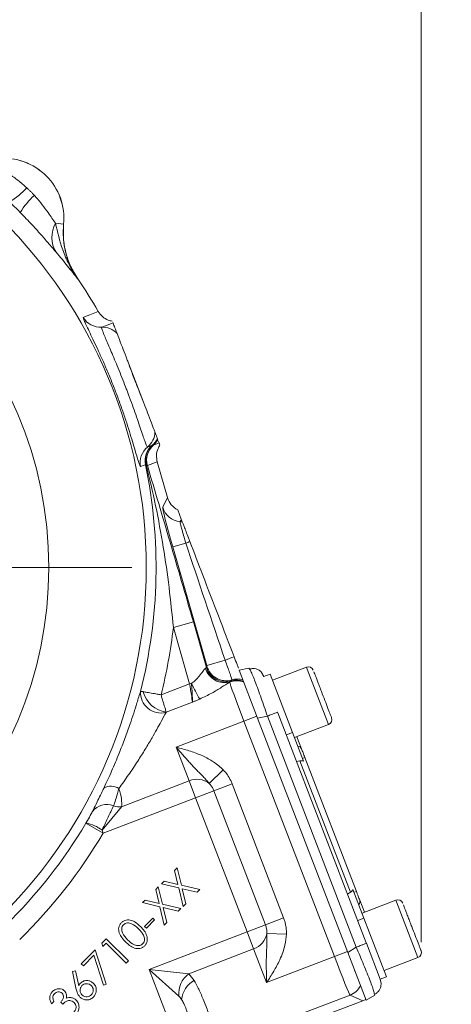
# Model space of a CAD drawing. Header units: inches. Extents: x 0.3 to 33.9, y 0.2 to 21.6.
# Tile 5 of 24: x 9.3 to 11.9, y 7.8 to 13.7. Entities that reach past the tile are written whole.
import ezdxf

# ---------------------------------------------------------------- set-up
doc = ezdxf.new("R2010")
doc.units = ezdxf.units.IN
doc.header["$MEASUREMENT"] = 0
doc.layers.add('SLD-0', color=7, linetype='Continuous', lineweight=15)
doc.styles.add('SLDTEXTSTYLE0', font='TXT', dxfattribs={"width": 0.75})
doc.dimstyles.new('SLDDIMSTYLE0', dxfattribs={"dimtxt": 0.25, "dimasz": 0.13, "dimexe": 0, "dimexo": 0.0625, "dimgap": 0.0625, "dimtad": 0, "dimtih": 1, "dimtoh": 1, "dimrnd": 1e-09, "dimzin": 12, "dimdsep": 46, "dimtxsty": 'SLDTEXTSTYLE0', "dimsah": 1, "dimcen": 0.09, "dimadec": 0, "dimazin": 3, "dimtfac": 1, "dimtofl": 0, "dimtmove": 0, "dimatfit": 3, "dimfxl": 1, "dimfrac": 2, "dimtolj": 1, "dimtzin": 12, "dimarcsym": 0})
doc.dimstyles.new('SLDDIMSTYLE1', dxfattribs={"dimtxt": 0.25, "dimasz": 0.13, "dimexe": 0, "dimexo": 0.0625, "dimgap": 0.0625, "dimtad": 0, "dimtih": 1, "dimtoh": 1, "dimrnd": 1e-09, "dimzin": 12, "dimdsep": 46, "dimtxsty": 'SLDTEXTSTYLE0', "dimsah": 1, "dimcen": 0.09, "dimadec": 0, "dimazin": 3, "dimtfac": 1, "dimtmove": 0, "dimatfit": 0, "dimfxl": 1, "dimfrac": 2, "dimtolj": 1, "dimtzin": 12, "dimarcsym": 0})

# ---------------------------------------------------------------- blocks, each defined once
blk = doc.blocks.new('_D_1')
at = {"layer": 'SLD-0'}
for p, q in [((11.7038, 8.1972), (11.7038, 15.7038)), ((13.0687, 6.4833), (13.0687, 15.7038)), ((11.7038, 15.5788), (11.4538, 15.5788)), ((11.9072, 15.6156), (11.8564, 15.6156)), ((11.8564, 15.6156), (11.8564, 15.2188)), ((12.8654, 15.6156), (12.9161, 15.6156)), ((12.9161, 15.6156), (12.9161, 15.2188)), ((13.0687, 15.5788), (13.3187, 15.5788)), ((11.8564, 15.2188), (11.9072, 15.2188)), ((12.9161, 15.2188), (12.8654, 15.2188))]:
    blk.add_line(p, q, dxfattribs=at)
for points in [[(11.7038, 15.5788), (11.5738, 15.5988), (11.5738, 15.5588)], [(13.0687, 15.5788), (13.1987, 15.5588), (13.1987, 15.5988)]]:
    blk.add_solid(points, dxfattribs=at)
at = {"layer": 'SLD-0', "char_height": 0.25, "attachment_point": 1, "style": 'SLDTEXTSTYLE0'}
for s, insert in [('1.36', (11.9614, 15.9887, -2.3339)), ('34.67', (11.9706, 15.541, -2.3339))]:
    blk.add_mtext(s, dxfattribs=dict(at, insert=insert))
blk = doc.blocks.new('_D_2')
at = {"layer": 'SLD-0'}
for p, q in [((8.347, 9.807), (8.347, 15.7038)), ((11.7038, 8.1972), (11.7038, 15.7038)), ((8.347, 15.5788), (9.4067, 15.5788)), ((9.5463, 15.6156), (9.4956, 15.6156)), ((9.4956, 15.6156), (9.4956, 15.2188)), ((10.5045, 15.6156), (10.5553, 15.6156)), ((10.5553, 15.6156), (10.5553, 15.2188)), ((11.7038, 15.5788), (10.6441, 15.5788)), ((9.4956, 15.2188), (9.5463, 15.2188)), ((10.5553, 15.2188), (10.5045, 15.2188))]:
    blk.add_line(p, q, dxfattribs=at)
for points in [[(8.347, 15.5788), (8.477, 15.5588), (8.477, 15.5988)], [(11.7038, 15.5788), (11.5738, 15.5988), (11.5738, 15.5588)]]:
    blk.add_solid(points, dxfattribs=at)
at = {"layer": 'SLD-0', "char_height": 0.25, "attachment_point": 1, "style": 'SLDTEXTSTYLE0'}
for s, insert in [('3.36', (9.6006, 15.9887, -2.3339)), ('85.26', (9.6098, 15.541, -2.3339))]:
    blk.add_mtext(s, dxfattribs=dict(at, insert=insert))
blk = doc.blocks.new('SW_CENTERMARKSYMBOL_0')
at = {"layer": 'SLD-0', "color": 0}
for p, q in [((0, 1), (0, 2.8701)), ((0, 0), (0, 0.5)), ((-1, 0), (-2.8701, 0)), ((0, 0), (-0.5, 0)), ((0, 0), (0, -0.5)), ((0, 0), (0.5, 0)), ((1, 0), (2.8701, 0)), ((0, -1), (0, -2.8701))]:
    blk.add_line(p, q, dxfattribs=at)
blk = doc.blocks.new('SW_CENTERMARKSYMBOL_1')
at = {"layer": 'SLD-0', "color": 0}
for p, q in [((0, 1), (0, 2.635)), ((0, 0), (0, 0.5)), ((-1, 0), (-2.635, 0)), ((0, 0), (-0.5, 0)), ((0, 0), (0, -0.5)), ((0, 0), (0.5, 0)), ((1, 0), (2.635, 0)), ((0, -1), (0, -2.635))]:
    blk.add_line(p, q, dxfattribs=at)

msp = doc.modelspace()

# ---------------------------------------------------------------- linework, layer by layer
at = {"color": 7, "linetype": 'Continuous', "lineweight": 15}
for p, q in [((9.5074, 12.5218), (9.5561, 12.5171)), ((9.5561, 12.5171), (9.5564, 12.5171)), ((9.6411, 12.1878), (9.6408, 12.1877)), ((9.7647, 11.9911), (9.7647, 11.9911)), ((10.0359, 11.4458), (9.9463, 11.6793)), ((10.13, 11.2008), (10.0959, 11.1877)), ((10.1219, 11.2219), (10.1223, 11.2209)), ((10.125, 11.2138), (10.13, 11.2008)), ((10.135, 11.1877), (10.13, 11.2008)), ((10.0959, 11.1877), (10.0899, 11.1865)), ((10.1189, 11.0872), (10.0598, 11.0645)), ((10.1806, 10.8721), (10.1189, 11.0872)), ((10.1189, 11.0872), (10.1189, 11.0872)), ((10.0526, 11.0702), (10.0478, 11.0692)), ((10.1516, 10.8141), (10.1806, 10.8721)), ((10.2632, 10.742), (10.2417, 10.7981)), ((10.2632, 10.742), (10.2694, 10.7259)), ((10.2117, 10.5748), (10.2904, 10.5974)), ((10.4161, 9.8619), (10.2117, 10.5748)), ((10.3358, 10.1243), (10.2157, 10.0899)), ((10.3128, 9.7514), (10.2157, 10.0899)), ((10.3358, 10.1243), (10.4142, 9.8508)), ((10.4161, 9.8619), (10.5262, 9.8935)), ((10.4142, 9.8508), (10.4173, 9.857)), ((10.4173, 9.857), (10.4161, 9.8619)), ((10.6115, 9.8348), (10.6702, 9.8462)), ((10.7223, 9.5461), (10.6115, 9.8348)), ((10.6702, 9.8462), (10.6765, 9.8357)), ((11.0153, 9.8516), (10.8118, 9.7735)), ((10.7461, 9.8197), (10.7601, 9.7964)), ((10.7974, 9.8108), (10.7601, 9.7965)), ((10.7974, 9.8108), (10.9325, 9.4589)), ((10.1418, 9.6858), (10.3128, 9.7514)), ((10.3252, 9.755), (10.3128, 9.7514)), ((10.5545, 9.7615), (10.5579, 9.7638)), ((10.5579, 9.7638), (10.564, 9.769)), ((10.3298, 9.6415), (10.1729, 9.5813)), ((10.6399, 9.5276), (10.7179, 9.5575)), ((10.7223, 9.5461), (10.781, 9.5575)), ((10.7223, 9.5461), (11.2633, 8.1368)), ((10.781, 9.5575), (11.3145, 8.1676)), ((10.8439, 9.5781), (11.3751, 8.1944)), ((10.6399, 9.5276), (10.2325, 9.3712)), ((11.1836, 8.1112), (10.6399, 9.5276)), ((10.9444, 9.4281), (11.1479, 9.5062)), ((10.9325, 9.4589), (10.8952, 9.4445)), ((10.9325, 9.4589), (10.9987, 9.2865)), ((10.9584, 9.4335), (10.986, 9.3614)), ((10.3104, 9.1682), (10.2325, 9.3712)), ((10.9923, 9.3032), (11.0063, 9.3086)), ((11.0063, 9.3086), (11.3154, 8.5034)), ((10.9564, 9.2852), (10.9767, 9.2888)), ((10.9767, 9.2888), (11.2802, 8.4982)), ((10.4316, 9.1525), (10.5154, 9.2343)), ((9.905, 9.0125), (10.3104, 9.1682)), ((10.3494, 9.0667), (10.3104, 9.1682)), ((10.4589, 9.1087), (10.5685, 9.1508)), ((10.5685, 9.1508), (10.8784, 8.3434)), ((10.3494, 9.0667), (9.7938, 8.8534)), ((10.4589, 9.1087), (10.3494, 9.0667)), ((10.6593, 8.2593), (10.3494, 9.0667)), ((10.7688, 8.3014), (10.4589, 9.1087)), ((9.905, 9.0125), (9.7876, 8.8724)), ((9.6906, 8.9145), (9.6912, 8.9156)), ((9.6906, 8.9145), (9.7938, 8.8534)), ((9.7876, 8.8724), (9.7938, 8.8534)), ((10.2236, 8.6288), (10.239, 8.6441)), ((10.2434, 8.5448), (10.2236, 8.6288)), ((10.239, 8.6441), (10.2638, 8.5401)), ((10.1099, 8.5151), (10.1253, 8.5305)), ((10.1253, 8.5305), (10.1502, 8.4264)), ((10.1441, 8.5493), (10.1597, 8.5649)), ((10.2481, 8.5244), (10.1441, 8.5493)), ((10.1597, 8.5649), (10.2434, 8.5448)), ((10.2638, 8.5401), (10.3746, 8.5138)), ((10.1297, 8.4311), (10.1099, 8.5151)), ((10.2742, 8.4134), (10.2481, 8.5244)), ((10.2687, 8.5194), (10.2898, 8.429)), ((10.359, 8.4982), (10.2687, 8.5194)), ((10.3746, 8.5138), (10.359, 8.4982)), ((11.2626, 8.4873), (11.2802, 8.4982)), ((11.295, 8.5147), (11.3611, 8.3423)), ((11.3154, 8.5034), (11.3014, 8.498)), ((10.0305, 8.4356), (10.046, 8.4512)), ((10.1344, 8.4107), (10.0305, 8.4356)), ((10.046, 8.4512), (10.1297, 8.4311)), ((10.1606, 8.2998), (10.1344, 8.4107)), ((10.1502, 8.4264), (10.2609, 8.4001)), ((10.2898, 8.429), (10.2742, 8.4134)), ((11.3357, 8.4506), (11.3633, 8.3785)), ((11.5528, 8.4513), (11.3493, 8.3731)), ((10.2454, 8.3846), (10.155, 8.4058)), ((10.155, 8.4058), (10.1761, 8.3153)), ((10.2609, 8.4001), (10.2454, 8.3846)), ((10.0427, 8.2929), (10.0924, 8.3426)), ((10.0537, 8.2819), (10.0427, 8.2929)), ((10.1034, 8.3316), (10.0537, 8.2819)), ((10.0924, 8.3426), (10.1034, 8.3316)), ((10.1761, 8.3153), (10.1606, 8.2998)), ((10.7688, 8.3014), (10.6593, 8.2593)), ((10.7688, 8.3014), (10.8784, 8.3434)), ((11.3611, 8.3423), (11.3238, 8.328)), ((11.3611, 8.3423), (11.4962, 7.9904)), ((10.0711, 8.0335), (10.6593, 8.2593)), ((10.6982, 8.1578), (10.6593, 8.2593)), ((10.7778, 8.2506), (10.8948, 8.2459)), ((9.7869, 8.1921), (9.813, 8.2182)), ((9.7919, 8.1711), (9.7869, 8.1921)), ((9.8128, 8.192), (9.7919, 8.1711)), ((9.9328, 8.072), (9.8128, 8.192)), ((9.813, 8.2182), (9.946, 8.0852)), ((11.3763, 8.1913), (11.4589, 7.976)), ((9.6626, 8.0677), (9.7469, 8.1521)), ((9.7389, 8.1189), (9.6751, 8.0552)), ((9.7956, 7.9393), (9.7389, 8.1189)), ((9.7469, 8.1521), (9.8121, 7.9446)), ((10.6982, 8.1578), (10.309, 8.0084)), ((10.7762, 7.9548), (10.6982, 8.1578)), ((11.1836, 8.1112), (11.2616, 8.1411)), ((11.2633, 8.1368), (11.3145, 8.1676)), ((11.3741, 7.8482), (11.2633, 8.1368)), ((9.6751, 8.0552), (9.6626, 8.0677)), ((9.946, 8.0852), (9.9328, 8.072)), ((10.7762, 7.9548), (11.1836, 8.1112)), ((11.4819, 8.0277), (11.6854, 8.1058)), ((9.6105, 8.0224), (9.6286, 8.0261)), ((9.6304, 7.9218), (9.6105, 8.0224)), ((9.6286, 8.0261), (9.6471, 7.9358)), ((10.249, 7.8736), (10.0711, 8.0335)), ((10.3049, 7.4245), (10.0711, 8.0335)), ((10.0711, 8.0335), (10.309, 8.0084)), ((10.309, 8.0084), (10.3409, 7.9678)), ((11.3033, 8.0234), (11.3064, 8.0246)), ((9.8121, 7.9446), (9.7956, 7.9393)), ((11.4589, 7.976), (11.4962, 7.9904)), ((11.4589, 7.9761), (11.464, 7.9494)), ((11.2772, 7.8795), (10.8838, 7.7285)), ((11.3538, 7.8454), (11.2772, 7.8795)), ((11.3741, 7.8482), (11.4254, 7.879)), ((11.4233, 7.8897), (11.4254, 7.879)), ((9.4979, 7.8414), (9.4843, 7.8279)), ((9.5513, 7.8258), (9.5392, 7.838)), ((11.1222, 7.7565), (11.3538, 7.8454))]:
    msp.add_line(p, q, dxfattribs=at)
at = {"color": 8, "linetype": 'Continuous', "lineweight": 15}
for p, q in [((11.0197, 9.8402), (11.0153, 9.8516)), ((11.1479, 9.5062), (11.0197, 9.8402)), ((11.5572, 8.4398), (11.5528, 8.4513)), ((11.6854, 8.1058), (11.5572, 8.4398))]:
    msp.add_line(p, q, dxfattribs=at)
at = {"color": 7, "linetype": 'Continuous', "lineweight": 15, "flags": 128}
for points in [[(9.6743, 11.9558), (9.6822, 11.9589), (9.7138, 11.9712), (9.7647, 11.9911)], [(9.784, 11.8964), (9.7918, 11.8994), (9.8233, 11.9116), (9.8528, 11.923)], [(10.0893, 11.1868), (10.0814, 11.1838), (10.0606, 11.1758)], [(10.0478, 11.0692), (10.0398, 11.0662), (10.0188, 11.0583)]]:
    msp.add_lwpolyline(points, dxfattribs=at)
at = {"color": 7, "linetype": 'Continuous', "lineweight": 15}
for radius in [2.9561, 2.3701]:
    msp.add_circle((7.097, 10.4516), radius, dxfattribs=at)
for centre, radius, start, end in [((9.197, 12.5516), 0.3607, 354.51489, 95.48511), ((9.197, 12.5516), 0.361, 354.52223, 95.47777), ((9.0131, 13.0222), 0.4311, 300.49936, 318.25232), ((9.6676, 12.3677), 0.4311, 131.74768, 149.50064), ((9.6579, 12.4381), 0.1722, 150.90304, 211.45399), ((7.097, 10.4516), 3.08, 29.98951, 34.31134), ((9.7779, 12.0162), 0.12, 210.249, 272.87855), ((9.79, 11.7766), 0.12, 43.21134, 92.8827), ((9.9849, 11.2689), 0.12, 309.1173, 358.78866), ((10.0135, 11.2797), 0.1199, 309.21304, 333.15031), ((10.0138, 11.2799), 0.1205, 309.1711, 332.67567), ((10.0167, 11.2778), 0.1199, 311.32986, 331.67905), ((10.1363, 11.0827), 0.12, 129.12145, 191.751), ((10.1652, 11.0938), 0.12, 129.22201, 191.84203), ((10.1683, 11.0972), 0.1188, 131.26663, 193.13557), ((10.1752, 11.0976), 0.12, 131.33939, 196.01517), ((7.097, 10.4516), 3.0147, 345.6908, 11.82155), ((10.267, 10.8474), 0.1201, 196.09254, 265.05067), ((10.2463, 10.608), 0.1201, 78.91028, 85.05528), ((9.189, 13.3784), 2.9912, 291.60605, 292.11315), ((7.097, 10.4516), 3.1396, 345.88174, 353.38419), ((1.1178, 34.3859), 26.2373, 291.01358, 291.14151), ((10.5238, 9.8781), 0.1193, 195.79861, 286.60861), ((10.5296, 9.8841), 0.1201, 196.09232, 286.64541), ((10.5327, 9.8903), 0.1201, 196.09234, 286.5435), ((11.0268, 9.8218), 0.032, 21, 111), ((10.5984, 9.654), 0.1201, 71.13229, 106.65746), ((10.6011, 9.6601), 0.1201, 73.97663, 106.55614), ((10.9589, 10.0263), 0.6893, 203.17767, 212.0691), ((10.5973, 9.6489), 0.1205, 69.48445, 110.81861), ((10.5973, 9.6503), 0.1201, 69.6509, 109.14293), ((10.1416, 9.6998), 0.1236, 176.87311, 284.04323), ((10.1956, 9.7462), 0.1665, 194.53899, 262.18954), ((11.1364, 9.5361), 0.032, 291, 21), ((10.9611, 9.35), 0.0274, 24.59171, 84.20844), ((9.8399, 9.0431), 0.0929, 58.72936, 116.03549), ((10.3574, 9.0548), 0.1227, 52.76509, 112.50066), ((9.8136, 8.9209), 0.1053, 66.38124, 143.15773), ((9.8913, 9.1277), 0.116, 252.15767, 276.77717), ((7.097, 10.4516), 3.0148, 314.45642, 329.34743), ((9.6258, 8.6407), 0.2826, 55.06819, 76.60235), ((7.097, 10.4516), 3.1348, 314.45642, 329.34743), ((11.3095, 8.4424), 0.0274, 317.79156, 17.40829), ((11.5643, 8.4214), 0.032, 21, 111), ((10.6573, 8.2735), 0.1227, 289.49934, 349.23491), ((11.674, 8.1357), 0.032, 291, 21), ((10.3946, 7.8895), 0.1465, 125.75158, 186.24842), ((10.4133, 7.8381), 0.1486, 119.15676, 174.47758), ((11.234, 7.9915), 0.1201, 291.07718, 332.40578)]:
    msp.add_arc(centre, radius, start, end, dxfattribs=at)
for centre, major_axis, ratio, start_param, end_param in [((10.296, 10.9053), (0.0536, 0.1075), 0.998667, 2.313226, 3.135775), ((10.2197, 10.5779), (-0.0678, 0.2364), 0.034788, 0.037954, 1.573844), ((9.5066, 9.3221), (1.6238, 3.4426), 0.022792, 5.143714, 5.148273), ((10.5915, 9.6851), (-0.8719, 2.6055), 0.001529, 4.791942, 5.069611), ((10.3, 9.7961), (0.1142, 0.0552), 0.066735, 5.948058, 6.236783), ((10.3981, 9.6204), (1.6238, 3.4426), 0.022792, 4.766336, 4.768116), ((10.3046, 9.7483), (-0.0243, 0.1246), 0.068016, 3.669468, 4.724347), ((10.6441, 9.5292), (-0.0896, 0.2334), 0.018159, 0.088281, 1.570796), ((10.9861, 9.2441), (-0.0164, 0.0428), 0.916331, 5.584963, 6.108652), ((11.2572, 8.5378), (-0.0164, 0.0428), 0.916331, 3.316126, 3.839815), ((11.1878, 8.1128), (-0.0896, 0.2334), 0.018159, 1.570796, 3.106686), ((11.3107, 7.9574), (0.1098, -0.0489), 0.998783, 5.498396, 5.665141)]:
    msp.add_ellipse(centre, major_axis=major_axis, ratio=ratio, start_param=start_param, end_param=end_param, dxfattribs=at)
for points, knots in [([(9.1672, 12.862), (9.1878, 12.8478), (9.2237, 12.8231), (9.2835, 12.7797), (9.3175, 12.7501), (9.3347, 12.7351)], [0, 0, 0, 0, 0.398876, 0.694912, 1, 1, 1, 1]), ([(9.3347, 12.7351), (9.3387, 12.7315), (9.3466, 12.7241), (9.3582, 12.7128), (9.3695, 12.7012), (9.3769, 12.6933), (9.3806, 12.6893)], [0, 0, 0, 0, 0.249854, 0.5, 0.749854, 1, 1, 1, 1]), ([(9.3806, 12.6893), (9.3837, 12.6859), (9.4002, 12.6676), (9.4287, 12.6327), (9.4604, 12.5896), (9.487, 12.5515), (9.5005, 12.5318), (9.5074, 12.5218)], [0, 0, 0, 0, 0.06151, 0.327969, 0.600279, 0.797253, 1, 1, 1, 1]), ([(9.2962, 12.5865), (9.2909, 12.5919), (9.2803, 12.6027), (9.2642, 12.6188), (9.2481, 12.6348), (9.2373, 12.6454), (9.2319, 12.6507)], [0, 0, 0, 0, 0.2498193, 0.5, 0.7498202, 1, 1, 1, 1]), ([(9.511, 12.3482), (9.4989, 12.3624), (9.4744, 12.3913), (9.4259, 12.4471), (9.3667, 12.513), (9.32, 12.5617), (9.2962, 12.5865)], [0, 0, 0, 0, 0.21336, 0.43352, 0.711269, 1, 1, 1, 1]), ([(9.5074, 12.5218), (9.5201, 12.4682), (9.54, 12.3838), (9.5876, 12.2723), (9.6212, 12.2156), (9.6406, 12.1879), (9.6408, 12.1877)], [0, 0, 0, 0, 0.458943, 0.721865, 0.99767, 1, 1, 1, 1]), ([(9.5561, 12.5171), (9.5548, 12.4894), (9.552, 12.4332), (9.5664, 12.3485), (9.594, 12.2644), (9.625, 12.2135), (9.6408, 12.1877)], [0, 0, 0, 0, 0.239385, 0.485722, 0.738731, 1, 1, 1, 1]), ([(9.5564, 12.5171), (9.5551, 12.4886), (9.5524, 12.4308), (9.5675, 12.3453), (9.5955, 12.2623), (9.6257, 12.2129), (9.6411, 12.1878)], [0, 0, 0, 0, 0.246215, 0.500001, 0.746214, 1, 1, 1, 1]), ([(9.6408, 12.1877), (9.6407, 12.1878), (9.631, 12.2003), (9.6115, 12.2254), (9.5714, 12.2758), (9.535, 12.3194), (9.511, 12.3482)], [0, 0, 0, 0, 0.002547, 0.254971, 0.506602, 1, 1, 1, 1]), ([(9.7647, 11.9911), (9.7726, 11.9801), (9.7884, 11.9581), (9.8197, 11.9395), (9.8409, 11.9346), (9.849, 11.9327)], [0, 0, 0, 0, 0.3814751, 0.7629458, 1, 1, 1, 1]), ([(10.0188, 11.0583), (10.018, 11.0587), (10.0161, 11.0597), (10.0105, 11.074), (10.0016, 11.1018), (9.9897, 11.1422), (9.9749, 11.193), (9.9568, 11.253), (9.9359, 11.3196), (9.9118, 11.3916), (9.8851, 11.4665), (9.8562, 11.5424), (9.8259, 11.6172), (9.7953, 11.6884), (9.7656, 11.7543), (9.7383, 11.8127), (9.7143, 11.8626), (9.695, 11.9027), (9.6813, 11.9322), (9.6736, 11.9513), (9.6741, 11.9543), (9.6743, 11.9558)], [0, 0, 0, 0, 0.038378, 0.09291, 0.147439, 0.201566, 0.255685, 0.308751, 0.361806, 0.414177, 0.466541, 0.51909, 0.571642, 0.624715, 0.677797, 0.731116, 0.784444, 0.838115, 0.891791, 0.945895, 1, 1, 1, 1]), ([(9.8528, 11.923), (9.8531, 11.922), (9.8549, 11.9174), (9.8592, 11.9061), (9.8667, 11.8867), (9.8738, 11.8681), (9.8774, 11.8587)], [0, 0, 0, 0, 0.114153, 0.570777, 0.785343, 1, 1, 1, 1]), ([(10.0606, 11.1758), (10.0605, 11.1758), (10.0596, 11.1756), (10.0566, 11.1802), (10.0492, 11.1983), (10.0388, 11.2278), (10.0254, 11.2668), (10.0091, 11.3149), (9.9905, 11.3688), (9.9696, 11.4278), (9.9517, 11.4766), (9.9377, 11.5139), (9.9243, 11.5491), (9.9063, 11.5953), (9.8841, 11.6503), (9.8626, 11.7023), (9.8424, 11.75), (9.824, 11.7931), (9.8079, 11.8305), (9.7951, 11.8611), (9.787, 11.8816), (9.7832, 11.8937), (9.7837, 11.8955), (9.784, 11.8964)], [0, 0, 0, 0, 0.006613, 0.063077, 0.121345, 0.177432, 0.235295, 0.290904, 0.348297, 0.401834, 0.457052, 0.478455, 0.499963, 0.54935, 0.600078, 0.648915, 0.698994, 0.74948, 0.801273, 0.854833, 0.909929, 0.954529, 1, 1, 1, 1]), ([(9.8774, 11.8587), (9.8798, 11.8525), (9.8846, 11.8401), (9.9055, 11.7856), (9.9263, 11.7315), (9.9395, 11.697), (9.9447, 11.6834), (9.9463, 11.6793)], [0, 0, 0, 0, 0.322606, 0.642639, 0.869131, 0.960935, 1, 1, 1, 1]), ([(9.9463, 11.6793), (9.9508, 11.6669), (9.9642, 11.6302), (9.9841, 11.5774), (10.0102, 11.5099), (10.0252, 11.4725), (10.0359, 11.4458)], [0, 0, 0, 0, 0.169371, 0.500138, 0.642092, 1, 1, 1, 1]), ([(10.0359, 11.4458), (10.0387, 11.4385), (10.0497, 11.4098), (10.0691, 11.3594), (10.0901, 11.3048), (10.1017, 11.2744), (10.104, 11.2684), (10.1048, 11.2663)], [0, 0, 0, 0, 0.070467, 0.277117, 0.56329, 0.852377, 1, 1, 1, 1]), ([(10.1048, 11.2663), (10.1069, 11.2609), (10.1146, 11.2409), (10.118, 11.232), (10.1205, 11.2255)], [0, 0, 0, 0, 0.273569, 1, 1, 1, 1]), ([(10.0899, 11.1865), (10.0898, 11.1866), (10.0895, 11.1868), (10.0894, 11.1868), (10.0893, 11.1868)], [0, 0, 0, 0, 0.44896, 1, 1, 1, 1]), ([(10.135, 11.1877), (10.1309, 11.1808), (10.1199, 11.1623), (10.1116, 11.1271), (10.1165, 11.1005), (10.1189, 11.0872)], [0, 0, 0, 0, 0.230653, 0.615325, 1, 1, 1, 1]), ([(10.2157, 10.0899), (10.2077, 10.1707), (10.1915, 10.3326), (10.1559, 10.577), (10.1113, 10.8235), (10.0722, 10.9879), (10.0526, 11.0702)], [0, 0, 0, 0, 0.243652, 0.488293, 0.743873, 1, 1, 1, 1]), ([(10.0598, 11.0645), (10.0591, 11.0657), (10.0576, 11.0681), (10.0543, 11.0695), (10.0526, 11.0702)], [0, 0, 0, 0, 0.49659, 1, 1, 1, 1]), ([(10.0598, 11.0645), (10.0824, 10.9884), (10.1277, 10.8361), (10.1963, 10.6038), (10.2659, 10.3667), (10.3124, 10.2053), (10.3358, 10.1243)], [0, 0, 0, 0, 0.247523, 0.495355, 0.746644, 1, 1, 1, 1]), ([(10.2904, 10.5974), (10.2878, 10.6062), (10.2811, 10.6292), (10.2722, 10.661), (10.264, 10.6917), (10.2583, 10.715), (10.2564, 10.7258), (10.2566, 10.7273), (10.2567, 10.7277)], [0, 0, 0, 0, 0.1337925, 0.3499936, 0.507744, 0.714733, 0.929626, 1, 1, 1, 1]), ([(10.2694, 10.7259), (10.2702, 10.7239), (10.2717, 10.7199), (10.28, 10.6984), (10.2917, 10.6679), (10.3041, 10.6357), (10.312, 10.615), (10.315, 10.6073)], [0, 0, 0, 0, 0.215697, 0.431707, 0.649625, 0.869325, 1, 1, 1, 1]), ([(10.315, 10.6073), (10.3407, 10.5402), (10.4294, 10.3093), (10.518, 10.0784), (10.5809, 9.9145)], [0, 0, 0, 0, 0.2906911, 1, 1, 1, 1]), ([(10.5669, 9.7752), (10.5669, 9.7761), (10.5668, 9.7786), (10.5628, 9.792), (10.5553, 9.8144), (10.545, 9.8435), (10.534, 9.873), (10.5276, 9.8897), (10.5262, 9.8935)], [0, 0, 0, 0, 0.1436665, 0.3625582, 0.4995778, 0.7184856, 0.9373924, 1, 1, 1, 1]), ([(10.5809, 9.9145), (10.587, 9.8987), (10.5964, 9.874), (10.6044, 9.8533), (10.6072, 9.8459)], [0, 0, 0, 0, 0.641714, 1, 1, 1, 1]), ([(10.3252, 9.755), (10.3312, 9.7591), (10.3435, 9.7677), (10.359, 9.7832), (10.3727, 9.7992), (10.3837, 9.8139), (10.3927, 9.8263), (10.3984, 9.8339), (10.402, 9.8385), (10.4043, 9.8412), (10.4067, 9.8438), (10.4083, 9.845), (10.409, 9.8457)], [0, 0, 0, 0, 0.141168, 0.287984, 0.435462, 0.585968, 0.701423, 0.819047, 0.857413, 0.895921, 0.947715, 1, 1, 1, 1]), ([(10.7462, 9.8198), (10.7413, 9.8246), (10.7314, 9.8344), (10.7132, 9.8424), (10.694, 9.8452), (10.6813, 9.8421), (10.675, 9.8406)], [0, 0, 0, 0, 0.2467404, 0.4963026, 0.7478176, 1, 1, 1, 1]), ([(11.1662, 9.5478), (11.1662, 9.5477), (11.1669, 9.5459), (11.1651, 9.5506), (11.162, 9.5587), (11.1562, 9.5737), (11.1467, 9.5985), (11.1316, 9.638), (11.114, 9.6837), (11.0997, 9.7209), (11.089, 9.7489), (11.0792, 9.7743), (11.0683, 9.8029), (11.0634, 9.8155), (11.0603, 9.8237)], [0, 0, 0, 0, 0.003712, 0.076658, 0.151153, 0.225647, 0.298594, 0.434102, 0.56961, 0.642556, 0.717051, 0.791545, 0.864492, 1, 1, 1, 1]), ([(10.3298, 9.6415), (10.3298, 9.6416), (10.3299, 9.6419), (10.3301, 9.6445), (10.3303, 9.6502), (10.3304, 9.6667), (10.3288, 9.6969), (10.3261, 9.7314), (10.3253, 9.751), (10.3252, 9.755)], [0, 0, 0, 0, 0.004059, 0.014675, 0.106497, 0.221319, 0.565606, 0.911316, 1, 1, 1, 1]), ([(10.5545, 9.7615), (10.5532, 9.7608), (10.54, 9.7535), (10.5056, 9.7311), (10.446, 9.6939), (10.3991, 9.6718), (10.3747, 9.6603)], [0, 0, 0, 0, 0.032981, 0.337416, 0.655229, 1, 1, 1, 1]), ([(9.7991, 9.1266), (9.8145, 9.1595), (9.8456, 9.2264), (9.8877, 9.327), (9.9248, 9.4232), (9.9539, 9.5051), (9.9779, 9.5771), (9.9999, 9.6467), (10.0115, 9.6845), (10.0182, 9.7065)], [0, 0, 0, 0, 0.166275, 0.337727, 0.47723, 0.620695, 0.730528, 0.843328, 1, 1, 1, 1]), ([(10.0182, 9.7065), (10.0189, 9.7066), (10.0205, 9.7066), (10.027, 9.7057), (10.0326, 9.7047), (10.0344, 9.7044)], [0, 0, 0, 0, 0.397481, 0.81045, 1, 1, 1, 1]), ([(10.1418, 9.6858), (10.1416, 9.6858), (10.1375, 9.6865), (10.1293, 9.6879), (10.1162, 9.6902), (10.0939, 9.694), (10.0743, 9.6974), (10.0512, 9.7015), (10.042, 9.7031), (10.0344, 9.7044)], [0, 0, 0, 0, 0.003431, 0.096774, 0.189235, 0.309144, 0.628419, 0.693583, 1, 1, 1, 1]), ([(10.1418, 9.6858), (10.1418, 9.6856), (10.143, 9.6816), (10.1454, 9.6736), (10.1492, 9.6609), (10.1557, 9.6392), (10.1614, 9.6201), (10.168, 9.5976), (10.1707, 9.5887), (10.1729, 9.5813)], [0, 0, 0, 0, 0.0034304, 0.0967701, 0.1892275, 0.3086031, 0.627922, 0.6935814, 1, 1, 1, 1]), ([(10.3747, 9.6603), (10.373, 9.6595), (10.3648, 9.656), (10.3512, 9.6504), (10.3381, 9.6449), (10.3314, 9.6421), (10.33, 9.6416), (10.3298, 9.6415)], [0, 0, 0, 0, 0.113147, 0.55018, 0.907441, 0.987255, 1, 1, 1, 1]), ([(10.1716, 9.5798), (10.1623, 9.5623), (10.1388, 9.5182), (10.0948, 9.4386), (10.0466, 9.3576), (9.9993, 9.2825), (9.9462, 9.203), (9.9076, 9.1495), (9.8881, 9.1225)], [0, 0, 0, 0, 0.14188, 0.356834, 0.500225, 0.646485, 0.821608, 1, 1, 1, 1]), ([(10.1729, 9.5813), (10.1728, 9.5812), (10.1723, 9.5807), (10.1719, 9.5802), (10.1716, 9.5798)], [0, 0, 0, 0, 0.209807, 1, 1, 1, 1]), ([(10.4316, 9.1525), (10.4305, 9.1539), (10.4263, 9.1591), (10.4187, 9.1678), (10.4058, 9.1821), (10.3891, 9.1995), (10.3722, 9.2167), (10.3586, 9.2306), (10.3453, 9.2444), (10.3287, 9.2618), (10.3089, 9.2833), (10.2922, 9.302), (10.2788, 9.3172), (10.2661, 9.3318), (10.2508, 9.3497), (10.2387, 9.3638), (10.2326, 9.371), (10.2325, 9.3712)], [0, 0, 0, 0, 0.018878, 0.069727, 0.12062, 0.222549, 0.324509, 0.375505, 0.426513, 0.524453, 0.622822, 0.721877, 0.771751, 0.821697, 0.909585, 0.997924, 1, 1, 1, 1]), ([(10.2325, 9.3712), (10.2327, 9.3711), (10.2456, 9.3676), (10.2714, 9.3605), (10.322, 9.3456), (10.3827, 9.3241), (10.4511, 9.289), (10.4935, 9.2563), (10.5135, 9.2362), (10.5154, 9.2343)], [0, 0, 0, 0, 0.001932, 0.126799, 0.251611, 0.499614, 0.733116, 0.973801, 1, 1, 1, 1]), ([(10.5154, 9.2343), (10.5176, 9.2319), (10.5288, 9.2202), (10.5467, 9.1964), (10.5609, 9.1698), (10.5672, 9.1541), (10.5685, 9.1508)], [0, 0, 0, 0, 0.096516, 0.48907, 0.892319, 1, 1, 1, 1]), ([(9.7293, 8.984), (9.731, 8.9872), (9.7397, 9.0047), (9.7604, 9.0463), (9.7848, 9.0969), (9.7991, 9.1266)], [0, 0, 0, 0, 0.08679, 0.464675, 1, 1, 1, 1]), ([(9.8881, 9.1225), (9.8826, 9.102), (9.8728, 9.0651), (9.8632, 9.0339), (9.857, 9.0201), (9.8557, 9.0173)], [0, 0, 0, 0, 0.498998, 0.899108, 1, 1, 1, 1]), ([(9.8881, 9.1225), (9.8884, 9.1215), (9.8954, 9.0988), (9.9069, 9.057), (9.9056, 9.0272), (9.905, 9.0125)], [0, 0, 0, 0, 0.023642, 0.518923, 1, 1, 1, 1]), ([(10.4589, 9.1087), (10.4582, 9.1105), (10.455, 9.1186), (10.4478, 9.1326), (10.4386, 9.1451), (10.4327, 9.1513), (10.4316, 9.1525)], [0, 0, 0, 0, 0.112407, 0.504421, 0.906519, 1, 1, 1, 1]), ([(9.8557, 9.0173), (9.8507, 9.0062), (9.8377, 8.9774), (9.8131, 8.9251), (9.7945, 8.8868), (9.7876, 8.8724)], [0, 0, 0, 0, 0.281747, 0.729864, 1, 1, 1, 1]), ([(9.6912, 8.9156), (9.6917, 8.9164), (9.6943, 8.9209), (9.7051, 8.9394), (9.7176, 8.9617), (9.7269, 8.9793), (9.729, 8.9833), (9.7293, 8.984)], [0, 0, 0, 0, 0.033201, 0.184022, 0.765509, 0.963391, 1, 1, 1, 1]), ([(11.7037, 8.1474), (11.7038, 8.1473), (11.7045, 8.1455), (11.7027, 8.1502), (11.6995, 8.1584), (11.6938, 8.1733), (11.6843, 8.1981), (11.6691, 8.2376), (11.6516, 8.2833), (11.6373, 8.3205), (11.6265, 8.3485), (11.6168, 8.3739), (11.6058, 8.4025), (11.601, 8.4151), (11.5978, 8.4234)], [0, 0, 0, 0, 0.003712, 0.076658, 0.151153, 0.225647, 0.298594, 0.434102, 0.56961, 0.642556, 0.717051, 0.791545, 0.864492, 1, 1, 1, 1]), ([(9.9284, 8.2005), (9.9208, 8.2084), (9.9056, 8.2243), (9.8884, 8.2529), (9.8853, 8.2813), (9.8924, 8.3024), (9.8996, 8.3108), (9.9032, 8.315)], [0, 0, 0, 0, 0.2510843, 0.5012011, 0.7496052, 0.8747881, 1, 1, 1, 1]), ([(9.9032, 8.315), (9.9074, 8.3187), (9.9158, 8.3259), (9.9371, 8.3332), (9.9656, 8.3303), (9.995, 8.3141), (10.0111, 8.2989), (10.0191, 8.2913)], [0, 0, 0, 0, 0.125197, 0.25039, 0.498891, 0.749035, 1, 1, 1, 1]), ([(9.9163, 8.3028), (9.9136, 8.2994), (9.9081, 8.2926), (9.9037, 8.2754), (9.9101, 8.2443), (9.9288, 8.2254), (9.9412, 8.2128)], [0, 0, 0, 0, 0.125281, 0.250724, 0.49957, 1, 1, 1, 1]), ([(10.0069, 8.2785), (9.994, 8.2905), (9.9746, 8.3084), (9.9438, 8.3152), (9.9266, 8.311), (9.9197, 8.3055), (9.9163, 8.3028)], [0, 0, 0, 0, 0.500267, 0.749282, 0.874749, 1, 1, 1, 1]), ([(10.0191, 8.2913), (10.0267, 8.2832), (10.0419, 8.2671), (10.0583, 8.2378), (10.0609, 8.2093), (10.0537, 8.188), (10.0465, 8.1796), (10.0429, 8.1754)], [0, 0, 0, 0, 0.250977, 0.5011, 0.749604, 0.874805, 1, 1, 1, 1]), ([(10.7778, 8.2506), (10.7778, 8.2553), (10.7778, 8.2648), (10.7758, 8.2781), (10.7728, 8.2904), (10.7702, 8.2977), (10.7688, 8.3014)], [0, 0, 0, 0, 0.273081, 0.550105, 0.774236, 1, 1, 1, 1]), ([(10.8784, 8.3434), (10.8808, 8.3366), (10.8857, 8.3229), (10.8912, 8.2997), (10.895, 8.2739), (10.8949, 8.2553), (10.8948, 8.2459)], [0, 0, 0, 0, 0.218332, 0.438286, 0.71723, 1, 1, 1, 1]), ([(10.0362, 8.2394), (10.0315, 8.2473), (10.0233, 8.2615), (10.0119, 8.2733), (10.0069, 8.2785)], [0, 0, 0, 0, 0.55962, 1, 1, 1, 1]), ([(10.0313, 8.1878), (10.0344, 8.192), (10.0408, 8.2002), (10.0439, 8.2192), (10.0391, 8.2317), (10.0362, 8.2394)], [0, 0, 0, 0, 0.280056, 0.56055, 1, 1, 1, 1]), ([(10.7762, 7.9548), (10.7762, 7.955), (10.7757, 7.9712), (10.7749, 8.0028), (10.774, 8.0615), (10.7746, 8.1296), (10.7789, 8.1949), (10.7781, 8.2355), (10.7778, 8.2506)], [0, 0, 0, 0, 0.002077, 0.154904, 0.303194, 0.57336, 0.842251, 1, 1, 1, 1]), ([(10.8948, 8.2459), (10.8926, 8.2241), (10.8874, 8.1711), (10.8591, 8.096), (10.8256, 8.0337), (10.7979, 7.9888), (10.7835, 7.9663), (10.7763, 7.955), (10.7762, 7.9548)], [0, 0, 0, 0, 0.206019, 0.500319, 0.748356, 0.873184, 0.998067, 1, 1, 1, 1]), ([(10.0429, 8.1754), (10.0387, 8.1718), (10.0303, 8.1646), (10.0092, 8.1574), (9.9808, 8.1607), (9.9522, 8.1778), (9.9363, 8.1929), (9.9284, 8.2005)], [0, 0, 0, 0, 0.125198, 0.250356, 0.49878, 0.748956, 1, 1, 1, 1]), ([(9.9412, 8.2128), (9.9539, 8.2003), (9.9728, 8.1817), (10.0038, 8.1754), (10.021, 8.1796), (10.0279, 8.1851), (10.0313, 8.1878)], [0, 0, 0, 0, 0.500415, 0.74925, 0.874697, 1, 1, 1, 1]), ([(9.6471, 7.9358), (9.6488, 7.939), (9.6519, 7.9448), (9.6563, 7.9497), (9.6582, 7.9518)], [0, 0, 0, 0, 0.560021, 1, 1, 1, 1]), ([(9.6667, 7.937), (9.6631, 7.9324), (9.6558, 7.9231), (9.6543, 7.9064), (9.6579, 7.8916), (9.6638, 7.8846), (9.6668, 7.881)], [0, 0, 0, 0, 0.279575, 0.559383, 0.779633, 1, 1, 1, 1]), ([(9.6582, 7.9518), (9.6647, 7.9568), (9.6775, 7.9668), (9.7009, 7.9682), (9.7212, 7.9626), (9.7309, 7.9543), (9.7357, 7.9501)], [0, 0, 0, 0, 0.27937, 0.559054, 0.779411, 1, 1, 1, 1]), ([(9.7227, 7.9369), (9.718, 7.9406), (9.7088, 7.9479), (9.6921, 7.9493), (9.6773, 7.9459), (9.6702, 7.9399), (9.6667, 7.937)], [0, 0, 0, 0, 0.279571, 0.559355, 0.779606, 1, 1, 1, 1]), ([(9.7227, 7.881), (9.7263, 7.8857), (9.7336, 7.8949), (9.735, 7.9116), (9.7315, 7.9264), (9.7256, 7.9334), (9.7227, 7.9369)], [0, 0, 0, 0, 0.279558, 0.559314, 0.779572, 1, 1, 1, 1]), ([(9.7357, 7.9501), (9.7411, 7.9433), (9.752, 7.9298), (9.7541, 7.9049), (9.748, 7.8833), (9.7394, 7.8728), (9.7351, 7.8676)], [0, 0, 0, 0, 0.279631, 0.558972, 0.779504, 1, 1, 1, 1]), ([(10.3409, 7.9678), (10.3491, 7.9533), (10.3674, 7.9205), (10.3909, 7.8654), (10.4157, 7.8028), (10.439, 7.7385), (10.4551, 7.6852), (10.4603, 7.6595), (10.4614, 7.6539)], [0, 0, 0, 0, 0.171275, 0.384256, 0.500237, 0.720192, 0.938779, 1, 1, 1, 1]), ([(11.4254, 7.8851), (11.4311, 7.8883), (11.4425, 7.8948), (11.4548, 7.9102), (11.463, 7.9286), (11.4637, 7.9425), (11.4641, 7.9494)], [0, 0, 0, 0, 0.252652, 0.503903, 0.753133, 1, 1, 1, 1]), ([(9.4843, 7.8279), (9.4808, 7.8344), (9.4736, 7.8476), (9.4722, 7.8688), (9.4777, 7.8876), (9.4853, 7.8965), (9.4891, 7.901)], [0, 0, 0, 0, 0.28035, 0.559759, 0.779807, 1, 1, 1, 1]), ([(9.4891, 7.901), (9.495, 7.9058), (9.5069, 7.9152), (9.5281, 7.9194), (9.5476, 7.9159), (9.5571, 7.9086), (9.5618, 7.9049)], [0, 0, 0, 0, 0.27999, 0.559792, 0.780057, 1, 1, 1, 1]), ([(9.5021, 7.8881), (9.4991, 7.8844), (9.493, 7.8771), (9.4906, 7.8597), (9.4951, 7.8484), (9.4979, 7.8414)], [0, 0, 0, 0, 0.280102, 0.559646, 1, 1, 1, 1]), ([(9.5478, 7.8911), (9.5439, 7.894), (9.5361, 7.8997), (9.5223, 7.8996), (9.5105, 7.8956), (9.5049, 7.8906), (9.5021, 7.8881)], [0, 0, 0, 0, 0.278715, 0.558557, 0.779117, 1, 1, 1, 1]), ([(9.5392, 7.838), (9.5428, 7.8422), (9.5502, 7.8507), (9.5559, 7.8654), (9.5558, 7.8804), (9.5505, 7.8876), (9.5478, 7.8911)], [0, 0, 0, 0, 0.280954, 0.561444, 0.780861, 1, 1, 1, 1]), ([(9.5618, 7.9049), (9.5647, 7.9015), (9.5705, 7.8947), (9.5751, 7.8789), (9.5731, 7.8675), (9.5719, 7.8606)], [0, 0, 0, 0, 0.2803484, 0.5604513, 1, 1, 1, 1]), ([(9.6541, 7.868), (9.6476, 7.8771), (9.6359, 7.8935), (9.6321, 7.9131), (9.6304, 7.9218)], [0, 0, 0, 0, 0.558198, 1, 1, 1, 1]), ([(9.6668, 7.881), (9.6714, 7.8774), (9.6806, 7.8701), (9.6973, 7.8687), (9.7121, 7.8722), (9.7191, 7.8781), (9.7227, 7.881)], [0, 0, 0, 0, 0.2795579, 0.5593143, 0.7795718, 1, 1, 1, 1]), ([(9.6193, 7.8357), (9.6156, 7.8387), (9.608, 7.8447), (9.5935, 7.8476), (9.5724, 7.8444), (9.56, 7.8335), (9.5513, 7.8258)], [0, 0, 0, 0, 0.186649, 0.373504, 0.560266, 1, 1, 1, 1]), ([(9.5719, 7.8606), (9.5768, 7.8623), (9.5856, 7.8655), (9.5949, 7.8651), (9.599, 7.8649)], [0, 0, 0, 0, 0.559801, 1, 1, 1, 1]), ([(9.599, 7.8649), (9.6058, 7.8637), (9.6179, 7.8615), (9.6272, 7.8535), (9.6313, 7.8499)], [0, 0, 0, 0, 0.559483, 1, 1, 1, 1]), ([(9.6163, 7.7747), (9.6205, 7.7796), (9.6289, 7.7894), (9.6319, 7.8075), (9.6289, 7.824), (9.6225, 7.8318), (9.6193, 7.8357)], [0, 0, 0, 0, 0.280306, 0.559661, 0.779905, 1, 1, 1, 1]), ([(9.6313, 7.8499), (9.6369, 7.8425), (9.648, 7.8277), (9.6503, 7.8011), (9.6432, 7.7782), (9.6338, 7.7671), (9.6291, 7.7616)], [0, 0, 0, 0, 0.279433, 0.558897, 0.77933, 1, 1, 1, 1]), ([(9.7351, 7.8676), (9.7284, 7.8623), (9.715, 7.8519), (9.6907, 7.8493), (9.6695, 7.8553), (9.6592, 7.8637), (9.6541, 7.868)], [0, 0, 0, 0, 0.2796958, 0.5590576, 0.7795415, 1, 1, 1, 1]), ([(10.2654, 7.8524), (10.2651, 7.8529), (10.2602, 7.8611), (10.2544, 7.8675), (10.249, 7.8736)], [0, 0, 0, 0, 0.06696, 1, 1, 1, 1]), ([(10.3281, 7.6891), (10.3275, 7.6921), (10.3245, 7.7065), (10.3158, 7.7346), (10.3042, 7.7667), (10.2915, 7.7986), (10.2799, 7.8261), (10.2697, 7.8446), (10.2654, 7.8524)], [0, 0, 0, 0, 0.054647, 0.26791, 0.499936, 0.623154, 0.841136, 1, 1, 1, 1])]:
    msp.add_open_spline(points, degree=3, knots=knots, dxfattribs=at)
at = {"color": 8, "linetype": 'Continuous', "lineweight": 15}
for points, knots in [([(10.6765, 9.8357), (10.678, 9.8337), (10.6812, 9.8294), (10.693, 9.8011), (10.7074, 9.7648), (10.7246, 9.7189), (10.749, 9.6514), (10.7684, 9.5944), (10.781, 9.5575)], [0, 0, 0, 0, 0.126702, 0.277032, 0.425145, 0.573262, 0.723588, 1, 1, 1, 1]), ([(11.3145, 8.1676), (11.3299, 8.1318), (11.3536, 8.0765), (11.3806, 8.01), (11.3986, 7.9644), (11.4122, 7.9277), (11.4225, 7.898), (11.423, 7.8924), (11.4233, 7.8897)], [0, 0, 0, 0, 0.272033, 0.419982, 0.56575, 0.711521, 0.859466, 1, 1, 1, 1])]:
    msp.add_open_spline(points, degree=3, knots=knots, dxfattribs=at)
at = {"color": 7, "linetype": 'Continuous', "lineweight": 15}
for points in [[(10.8427, 9.5812), (10.8418, 9.5809), (10.8401, 9.5802), (10.8263, 9.5749), (10.8062, 9.5672), (10.7894, 9.5607), (10.781, 9.5575)], [(11.0063, 9.3086), (11.0025, 9.3185), (10.9949, 9.3382), (10.989, 9.3537), (10.986, 9.3614)], [(11.3357, 8.4506), (11.3327, 8.4583), (11.3268, 8.4737), (11.3192, 8.4935), (11.3154, 8.5034)], [(11.3145, 8.1676), (11.3229, 8.1709), (11.3398, 8.1773), (11.3598, 8.185), (11.3736, 8.1903), (11.3754, 8.191), (11.3763, 8.1913)]]:
    msp.add_open_spline(points, degree=3, dxfattribs=at)

# ---------------------------------------------------------------- block references
at = {"layer": 'SLD-0'}
for name, p in [('SW_CENTERMARKSYMBOL_0', (7.097, 10.4516)), ('SW_CENTERMARKSYMBOL_1', (8.347, 7.122))]:
    msp.add_blockref(name, p, dxfattribs=at)

# ---------------------------------------------------------------- dimensions: what is measured, and where the dimension line sits
for p1, dimstyle, picture, middle in [((8.347, 9.757), 'SLDDIMSTYLE0', '_D_2', (10.0254, 15.5788)), ((13.0687, 6.4333), 'SLDDIMSTYLE1', '_D_1', (12.3863, 15.5788))]:
    dim = msp.add_linear_dim(base=(11.7038, 15.5788), p1=p1, p2=(11.7038, 8.1472), dimstyle=dimstyle, dxfattribs=at)
    dim.commit()
    dim.dimension.update_dxf_attribs({"geometry": picture, "text_midpoint": middle, "dimtype": 160})

doc.saveas('drawing.dxf')
